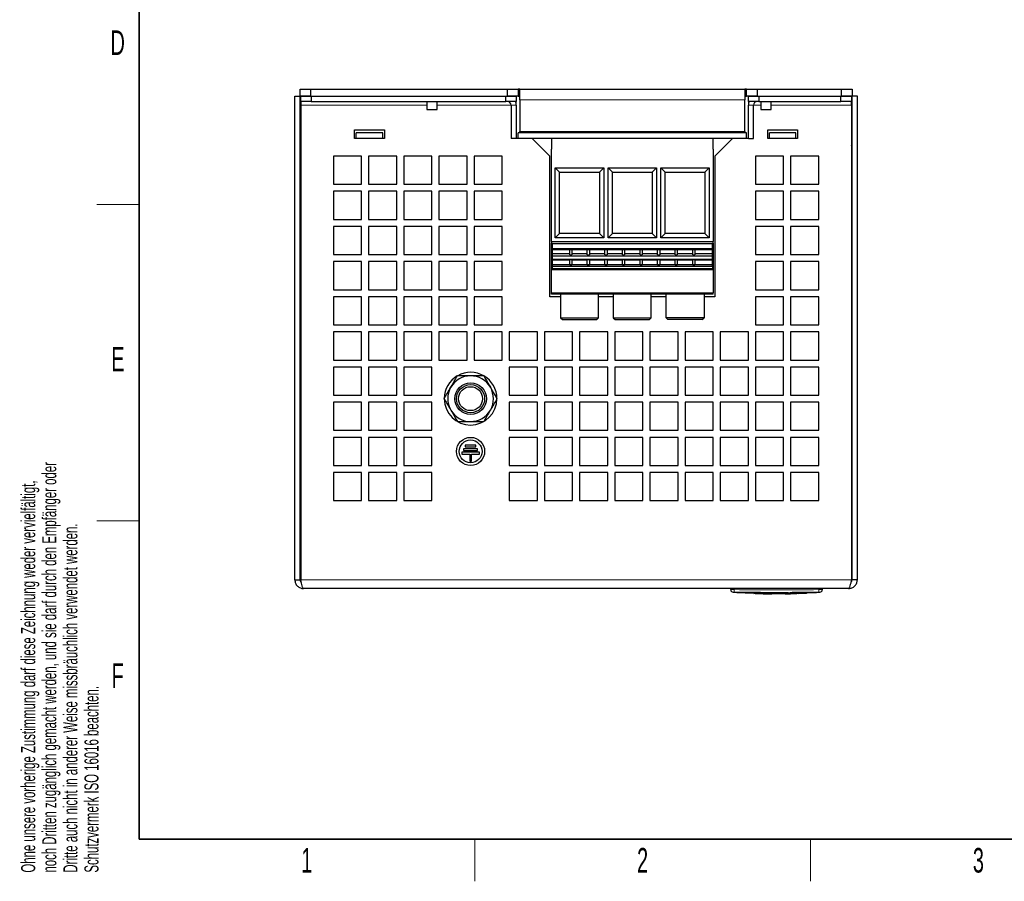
# Model space of a CAD drawing. Header units: millimetres. Extents: x 5 to 418, y 2 to 292.
# Tile 1 of 15: x 9 to 149, y 6 to 129. Entities that reach past the tile are written whole.
import ezdxf

# ---------------------------------------------------------------- set-up
doc = ezdxf.new("R2010")
doc.units = ezdxf.units.MM
doc.layers.add('SLD-0', color=7, linetype='Continuous')
doc.styles.add('SLDTEXTSTYLE0', font='TXT', dxfattribs={"width": 0.605})

msp = doc.modelspace()

# ---------------------------------------------------------------- linework, layer by layer
at = {"color": 7, "linetype": 'Continuous', "lineweight": 25}
for p, q in [((48.1404, 48.8806), (48.1404, 117.6306)), ((48.1404, 117.6306), (48.8904, 117.6306)), ((48.8904, 117.6356), (48.8904, 118.6356)), ((48.8904, 118.6356), (50.3904, 118.6356)), ((50.3904, 117.6356), (48.8904, 117.6356)), ((48.8904, 48.8806), (48.8904, 117.6306)), ((48.9904, 116.8806), (48.9904, 117.6306)), ((48.9904, 117.6306), (50.4904, 117.6306)), ((49.6404, 117.6306), (49.6404, 117.6356)), ((50.3904, 118.6356), (50.3904, 117.6356)), ((50.3904, 118.6356), (78.3904, 118.6356)), ((50.3904, 117.6356), (78.3904, 117.6356)), ((50.4904, 117.6306), (50.4904, 116.8806)), ((50.4904, 117.6306), (78.1404, 117.6306)), ((66.9029, 117.6356), (66.9029, 117.6306)), ((68.3779, 117.6306), (68.3779, 117.6356)), ((78.1404, 116.8806), (78.1404, 117.6306)), ((78.1404, 117.6306), (79.6404, 117.6306)), ((78.3904, 117.6356), (78.3904, 118.6356)), ((78.3904, 118.6356), (79.8904, 118.6356)), ((79.8904, 117.6356), (78.3904, 117.6356)), ((79.6404, 117.6306), (79.6404, 116.8806)), ((79.8904, 118.6356), (79.8904, 117.6356)), ((80.1404, 118.6356), (79.8904, 118.6356)), ((79.8904, 117.6356), (80.1404, 117.6356)), ((80.1404, 117.1356), (80.1404, 118.6356)), ((80.1404, 118.6356), (112.1404, 118.6356)), ((112.1404, 118.6356), (112.1404, 117.1356)), ((112.3904, 118.6356), (112.1404, 118.6356)), ((112.1404, 117.6356), (112.3904, 117.6356)), ((112.3904, 117.6356), (112.3904, 118.6356)), ((112.3904, 118.6356), (113.8904, 118.6356)), ((113.8904, 117.6356), (112.3904, 117.6356)), ((112.6404, 116.8806), (112.6404, 117.6306)), ((112.6404, 117.6306), (114.1404, 117.6306)), ((113.8904, 118.6356), (113.8904, 117.6356)), ((113.8904, 118.6356), (125.8904, 118.6356)), ((113.8904, 117.6356), (125.8904, 117.6356)), ((114.1404, 117.6306), (114.1404, 116.8806)), ((114.1404, 117.6306), (125.7904, 117.6306)), ((114.4029, 117.6356), (114.4029, 117.6306)), ((115.8779, 117.6306), (115.8779, 117.6356)), ((125.7904, 116.8806), (125.7904, 117.6306)), ((125.7904, 117.6306), (127.2904, 117.6306)), ((125.8904, 117.6356), (125.8904, 118.6356)), ((125.8904, 118.6356), (127.3904, 118.6356)), ((127.3904, 117.6356), (125.8904, 117.6356)), ((126.6404, 117.6306), (126.6404, 117.6356)), ((127.2904, 117.6306), (127.2904, 116.8806)), ((127.3904, 118.6356), (127.3904, 117.6356)), ((128.1404, 117.6306), (127.3904, 117.6306)), ((127.3904, 48.8806), (127.3904, 117.6306)), ((128.1404, 48.8806), (128.1404, 117.6306)), ((50.4904, 116.8806), (48.9904, 116.8806)), ((48.9904, 116.8806), (48.9904, 116.3806)), ((48.9904, 116.3806), (48.9904, 48.8806)), ((50.4904, 116.8806), (78.1404, 116.8806)), ((66.9029, 116.8806), (66.9029, 115.7413)), ((68.3779, 115.7413), (68.3779, 116.8806)), ((79.6404, 116.8806), (78.1404, 116.8806)), ((78.8904, 116.3806), (78.8904, 111.6306)), ((79.6404, 116.3806), (79.6404, 116.8806)), ((79.6404, 116.3806), (79.6404, 111.6306)), ((80.1404, 117.1356), (80.1404, 112.6356)), ((112.1404, 112.6356), (112.1404, 117.1356)), ((114.1404, 116.8806), (112.6404, 116.8806)), ((112.6404, 116.8806), (112.6404, 116.3806)), ((112.6404, 111.6306), (112.6404, 116.3806)), ((113.3904, 111.6306), (113.3904, 116.3806)), ((114.1404, 116.8806), (125.7904, 116.8806)), ((114.4029, 116.8806), (114.4029, 115.7413)), ((115.8779, 115.7413), (115.8779, 116.8806)), ((127.2904, 116.8806), (125.7904, 116.8806)), ((127.2904, 116.3806), (127.2904, 116.8806)), ((127.2904, 116.3806), (127.2904, 48.8806)), ((66.9029, 115.7413), (68.3779, 115.7413)), ((114.4029, 115.7413), (115.8779, 115.7413)), ((56.6404, 112.8806), (60.8904, 112.8806)), ((56.6404, 111.6306), (56.6404, 112.8806)), ((56.8904, 111.6306), (56.8904, 112.4306)), ((60.6404, 112.4306), (56.8904, 112.4306)), ((60.6404, 111.6306), (60.6404, 112.4306)), ((60.8904, 112.8806), (60.8904, 111.6306)), ((79.8904, 111.6306), (79.8904, 112.4306)), ((112.3904, 112.4306), (79.8904, 112.4306)), ((80.1404, 112.4706), (80.1404, 112.6356)), ((80.1404, 112.6356), (112.1404, 112.6356)), ((112.1404, 112.4706), (80.1404, 112.4706)), ((87.3904, 112.4306), (87.3904, 112.4706)), ((87.9904, 112.4706), (87.9904, 112.4306)), ((89.2904, 112.4306), (89.2904, 112.4706)), ((89.8904, 112.4706), (89.8904, 112.4306)), ((94.8904, 112.4306), (94.8904, 112.4706)), ((95.4904, 112.4706), (95.4904, 112.4306)), ((96.7904, 112.4306), (96.7904, 112.4706)), ((97.3904, 112.4706), (97.3904, 112.4306)), ((102.3904, 112.4306), (102.3904, 112.4706)), ((102.9904, 112.4706), (102.9904, 112.4306)), ((104.2904, 112.4306), (104.2904, 112.4706)), ((104.8904, 112.4706), (104.8904, 112.4306)), ((112.1404, 112.6356), (112.1404, 112.4706)), ((112.3904, 111.6306), (112.3904, 112.4306)), ((115.3904, 111.6306), (115.3904, 112.8806)), ((115.3904, 112.8806), (119.6404, 112.8806)), ((115.6404, 111.6306), (115.6404, 112.4306)), ((119.3904, 112.4306), (115.6404, 112.4306)), ((119.3904, 111.6306), (119.3904, 112.4306)), ((119.6404, 112.8806), (119.6404, 111.6306)), ((48.8904, 111.6356), (48.9904, 111.6356)), ((60.8904, 111.6306), (56.6404, 111.6306)), ((60.6404, 111.6306), (56.8904, 111.6306)), ((79.6404, 111.6306), (78.8904, 111.6306)), ((79.8904, 111.6306), (79.6404, 111.6306)), ((112.3904, 111.6306), (79.8904, 111.6306)), ((84.3904, 109.1306), (81.8904, 111.6306)), ((84.6404, 111.6306), (84.6404, 110.1306)), ((107.6404, 111.6306), (84.6404, 111.6306)), ((107.6404, 110.1306), (107.6404, 111.6306)), ((110.3904, 111.6306), (107.8904, 109.1306)), ((112.6404, 111.6306), (112.3904, 111.6306)), ((112.6404, 111.6306), (113.3904, 111.6306)), ((119.6404, 111.6306), (115.3904, 111.6306)), ((119.3904, 111.6306), (115.6404, 111.6306)), ((127.3904, 111.6356), (127.2904, 111.6356)), ((84.6404, 96.9806), (84.6404, 110.1306)), ((107.6404, 110.1306), (107.6404, 96.9806)), ((57.6404, 109.1306), (53.6404, 109.1306)), ((53.6404, 109.1306), (53.6404, 105.1306)), ((57.6404, 105.1306), (57.6404, 109.1306)), ((62.6404, 109.1306), (58.6404, 109.1306)), ((58.6404, 109.1306), (58.6404, 105.1306)), ((62.6404, 105.1306), (62.6404, 109.1306)), ((67.6404, 109.1306), (63.6404, 109.1306)), ((63.6404, 109.1306), (63.6404, 105.1306)), ((67.6404, 105.1306), (67.6404, 109.1306)), ((72.6404, 109.1306), (68.6404, 109.1306)), ((68.6404, 109.1306), (68.6404, 105.1306)), ((72.6404, 105.1306), (72.6404, 109.1306)), ((77.6404, 109.1306), (73.6404, 109.1306)), ((73.6404, 109.1306), (73.6404, 105.1306)), ((77.6404, 105.1306), (77.6404, 109.1306)), ((84.3904, 89.1306), (84.3904, 109.1306)), ((107.8904, 109.1306), (107.8904, 89.1306)), ((117.6404, 109.1306), (113.6404, 109.1306)), ((113.6404, 109.1306), (113.6404, 105.1306)), ((117.6404, 105.1306), (117.6404, 109.1306)), ((122.6404, 109.1306), (118.6404, 109.1306)), ((118.6404, 109.1306), (118.6404, 105.1306)), ((122.6404, 105.1306), (122.6404, 109.1306)), ((85.1904, 107.4806), (92.0904, 107.4806)), ((85.1904, 97.4806), (85.1904, 107.4806)), ((85.1904, 107.4806), (85.8075, 106.8635)), ((85.8075, 106.8635), (91.4732, 106.8635)), ((85.8075, 98.0978), (85.8075, 106.8635)), ((92.0904, 107.4806), (91.4732, 106.8635)), ((91.4732, 106.8635), (91.4732, 98.0978)), ((92.0904, 107.4806), (92.0904, 97.4806)), ((92.6904, 107.4806), (99.5904, 107.4806)), ((92.6904, 97.4806), (92.6904, 107.4806)), ((92.6904, 107.4806), (93.3075, 106.8635)), ((93.3075, 106.8635), (98.9732, 106.8635)), ((93.3075, 98.0978), (93.3075, 106.8635)), ((99.5904, 107.4806), (98.9732, 106.8635)), ((98.9732, 106.8635), (98.9732, 98.0978)), ((99.5904, 107.4806), (99.5904, 97.4806)), ((100.1904, 107.4806), (107.0904, 107.4806)), ((100.1904, 97.4806), (100.1904, 107.4806)), ((100.1904, 107.4806), (100.8075, 106.8635)), ((100.8075, 106.8635), (106.4732, 106.8635)), ((100.8075, 98.0978), (100.8075, 106.8635)), ((107.0904, 107.4806), (106.4732, 106.8635)), ((106.4732, 106.8635), (106.4732, 98.0978)), ((107.0904, 107.4806), (107.0904, 97.4806)), ((53.6404, 105.1306), (57.6404, 105.1306)), ((58.6404, 105.1306), (62.6404, 105.1306)), ((63.6404, 105.1306), (67.6404, 105.1306)), ((68.6404, 105.1306), (72.6404, 105.1306)), ((73.6404, 105.1306), (77.6404, 105.1306)), ((113.6404, 105.1306), (117.6404, 105.1306)), ((118.6404, 105.1306), (122.6404, 105.1306)), ((57.6404, 104.1306), (53.6404, 104.1306)), ((53.6404, 104.1306), (53.6404, 100.1306)), ((57.6404, 100.1306), (57.6404, 104.1306)), ((62.6404, 104.1306), (58.6404, 104.1306)), ((58.6404, 104.1306), (58.6404, 100.1306)), ((62.6404, 100.1306), (62.6404, 104.1306)), ((67.6404, 104.1306), (63.6404, 104.1306)), ((63.6404, 104.1306), (63.6404, 100.1306)), ((67.6404, 100.1306), (67.6404, 104.1306)), ((72.6404, 104.1306), (68.6404, 104.1306)), ((68.6404, 104.1306), (68.6404, 100.1306)), ((72.6404, 100.1306), (72.6404, 104.1306)), ((77.6404, 104.1306), (73.6404, 104.1306)), ((73.6404, 104.1306), (73.6404, 100.1306)), ((77.6404, 100.1306), (77.6404, 104.1306)), ((117.6404, 104.1306), (113.6404, 104.1306)), ((113.6404, 104.1306), (113.6404, 100.1306)), ((117.6404, 100.1306), (117.6404, 104.1306)), ((122.6404, 104.1306), (118.6404, 104.1306)), ((118.6404, 104.1306), (118.6404, 100.1306)), ((122.6404, 100.1306), (122.6404, 104.1306)), ((53.6404, 100.1306), (57.6404, 100.1306)), ((58.6404, 100.1306), (62.6404, 100.1306)), ((63.6404, 100.1306), (67.6404, 100.1306)), ((68.6404, 100.1306), (72.6404, 100.1306)), ((73.6404, 100.1306), (77.6404, 100.1306)), ((113.6404, 100.1306), (117.6404, 100.1306)), ((118.6404, 100.1306), (122.6404, 100.1306)), ((57.6404, 99.1306), (53.6404, 99.1306)), ((53.6404, 99.1306), (53.6404, 95.1306)), ((57.6404, 95.1306), (57.6404, 99.1306)), ((62.6404, 99.1306), (58.6404, 99.1306)), ((58.6404, 99.1306), (58.6404, 95.1306)), ((62.6404, 95.1306), (62.6404, 99.1306)), ((67.6404, 99.1306), (63.6404, 99.1306)), ((63.6404, 99.1306), (63.6404, 95.1306)), ((67.6404, 95.1306), (67.6404, 99.1306)), ((72.6404, 99.1306), (68.6404, 99.1306)), ((68.6404, 99.1306), (68.6404, 95.1306)), ((72.6404, 95.1306), (72.6404, 99.1306)), ((77.6404, 99.1306), (73.6404, 99.1306)), ((73.6404, 99.1306), (73.6404, 95.1306)), ((77.6404, 95.1306), (77.6404, 99.1306)), ((85.8075, 98.0978), (85.1904, 97.4806)), ((91.4732, 98.0978), (85.8075, 98.0978)), ((92.0904, 97.4806), (91.4732, 98.0978)), ((93.3075, 98.0978), (92.6904, 97.4806)), ((98.9732, 98.0978), (93.3075, 98.0978)), ((99.5904, 97.4806), (98.9732, 98.0978)), ((100.8075, 98.0978), (100.1904, 97.4806)), ((106.4732, 98.0978), (100.8075, 98.0978)), ((107.0904, 97.4806), (106.4732, 98.0978)), ((117.6404, 99.1306), (113.6404, 99.1306)), ((113.6404, 99.1306), (113.6404, 95.1306)), ((117.6404, 95.1306), (117.6404, 99.1306)), ((122.6404, 99.1306), (118.6404, 99.1306)), ((118.6404, 99.1306), (118.6404, 95.1306)), ((122.6404, 95.1306), (122.6404, 99.1306)), ((84.6404, 96.9806), (84.6404, 96.7306)), ((84.6404, 96.7306), (107.6404, 96.7306)), ((84.6404, 89.6872), (84.6404, 96.7306)), ((84.7904, 96.7305), (107.4904, 96.7305)), ((84.7904, 96.6088), (84.7904, 96.7305)), ((92.0904, 97.4806), (85.1904, 97.4806)), ((99.5904, 97.4806), (92.6904, 97.4806)), ((107.0904, 97.4806), (100.1904, 97.4806)), ((107.4904, 96.7305), (107.4904, 96.6088)), ((107.6404, 96.7306), (107.6404, 96.9806)), ((107.6404, 96.7306), (107.6404, 89.6872)), ((84.7904, 96.6088), (84.7404, 96.6088)), ((84.7404, 96.6088), (84.7404, 95.9654)), ((84.7404, 95.9654), (107.5404, 95.9654)), ((84.7404, 95.9654), (84.7404, 95.8427)), ((84.7404, 95.8427), (107.5404, 95.8427)), ((84.7904, 95.1922), (84.7904, 95.8427)), ((84.7904, 95.282), (87.2404, 95.282)), ((87.2404, 95.107), (87.2404, 95.8427)), ((87.5404, 95.8427), (87.5404, 95.107)), ((87.5404, 95.282), (89.7404, 95.282)), ((89.7404, 95.107), (89.7404, 95.8427)), ((90.0404, 95.8427), (90.0404, 95.107)), ((90.0404, 95.282), (92.2404, 95.282)), ((92.2404, 95.107), (92.2404, 95.8427)), ((92.5404, 95.8427), (92.5404, 95.107)), ((92.5404, 95.282), (94.7404, 95.282)), ((94.7404, 95.107), (94.7404, 95.8427)), ((95.0404, 95.8427), (95.0404, 95.107)), ((95.0404, 95.282), (97.2404, 95.282)), ((97.2404, 95.107), (97.2404, 95.8427)), ((97.5404, 95.8427), (97.5404, 95.107)), ((97.5404, 95.282), (99.7404, 95.282)), ((99.7404, 95.107), (99.7404, 95.8427)), ((100.0404, 95.8427), (100.0404, 95.107)), ((100.0404, 95.282), (102.2404, 95.282)), ((102.2404, 95.107), (102.2404, 95.8427)), ((102.5404, 95.8427), (102.5404, 95.107)), ((102.5404, 95.282), (104.7404, 95.282)), ((104.7404, 95.107), (104.7404, 95.8427)), ((105.0404, 95.8427), (105.0404, 95.107)), ((105.0404, 95.282), (107.4904, 95.282)), ((107.5404, 96.6088), (107.4904, 96.6088)), ((107.4904, 95.8427), (107.4904, 95.1922)), ((107.5404, 95.9654), (107.5404, 96.6088)), ((107.5404, 95.8427), (107.5404, 95.9654)), ((53.6404, 95.1306), (57.6404, 95.1306)), ((57.6404, 94.1306), (53.6404, 94.1306)), ((53.6404, 94.1306), (53.6404, 90.1306)), ((57.6404, 90.1306), (57.6404, 94.1306)), ((58.6404, 95.1306), (62.6404, 95.1306)), ((62.6404, 94.1306), (58.6404, 94.1306)), ((58.6404, 94.1306), (58.6404, 90.1306)), ((62.6404, 90.1306), (62.6404, 94.1306)), ((63.6404, 95.1306), (67.6404, 95.1306)), ((67.6404, 94.1306), (63.6404, 94.1306)), ((63.6404, 94.1306), (63.6404, 90.1306)), ((67.6404, 90.1306), (67.6404, 94.1306)), ((68.6404, 95.1306), (72.6404, 95.1306)), ((72.6404, 94.1306), (68.6404, 94.1306)), ((68.6404, 94.1306), (68.6404, 90.1306)), ((72.6404, 90.1306), (72.6404, 94.1306)), ((73.6404, 95.1306), (77.6404, 95.1306)), ((77.6404, 94.1306), (73.6404, 94.1306)), ((73.6404, 94.1306), (73.6404, 90.1306)), ((77.6404, 90.1306), (77.6404, 94.1306)), ((84.7404, 95.1922), (84.7404, 94.954)), ((84.7904, 95.1922), (84.7404, 95.1922)), ((84.7404, 94.954), (107.5404, 94.954)), ((84.7404, 94.954), (84.7404, 94.4172)), ((107.5404, 94.4172), (84.7404, 94.4172)), ((84.7404, 94.4172), (84.7404, 94.3681)), ((84.7404, 94.3681), (84.7904, 94.3681)), ((84.7904, 93.6776), (84.7904, 94.3681)), ((87.2404, 94.3496), (84.7904, 94.3496)), ((87.2404, 95.107), (87.5404, 95.107)), ((87.5404, 94.3857), (87.2404, 94.3857)), ((87.2404, 93.6776), (87.2404, 94.3857)), ((87.5404, 94.3857), (87.5404, 93.6776)), ((89.7404, 94.3496), (87.5404, 94.3496)), ((89.7404, 95.107), (90.0404, 95.107)), ((90.0404, 94.3857), (89.7404, 94.3857)), ((89.7404, 93.6776), (89.7404, 94.3857)), ((90.0404, 94.3857), (90.0404, 93.6776)), ((92.2404, 94.3496), (90.0404, 94.3496)), ((92.2404, 95.107), (92.5404, 95.107)), ((92.5404, 94.3857), (92.2404, 94.3857)), ((92.2404, 93.6776), (92.2404, 94.3857)), ((92.5404, 94.3857), (92.5404, 93.6776)), ((94.7404, 94.3496), (92.5404, 94.3496)), ((94.7404, 95.107), (95.0404, 95.107)), ((95.0404, 94.3857), (94.7404, 94.3857)), ((94.7404, 93.6776), (94.7404, 94.3857)), ((95.0404, 94.3857), (95.0404, 93.6776)), ((97.2404, 94.3496), (95.0404, 94.3496)), ((97.2404, 95.107), (97.5404, 95.107)), ((97.5404, 94.3857), (97.2404, 94.3857)), ((97.2404, 93.6776), (97.2404, 94.3857)), ((97.5404, 94.3857), (97.5404, 93.6776)), ((99.7404, 94.3496), (97.5404, 94.3496)), ((99.7404, 95.107), (100.0404, 95.107)), ((100.0404, 94.3857), (99.7404, 94.3857)), ((99.7404, 93.6776), (99.7404, 94.3857)), ((100.0404, 94.3857), (100.0404, 93.6776)), ((102.2404, 94.3496), (100.0404, 94.3496)), ((102.2404, 95.107), (102.5404, 95.107)), ((102.5404, 94.3857), (102.2404, 94.3857)), ((102.2404, 93.6776), (102.2404, 94.3857)), ((102.5404, 94.3857), (102.5404, 93.6776)), ((104.7404, 94.3496), (102.5404, 94.3496)), ((104.7404, 95.107), (105.0404, 95.107)), ((105.0404, 94.3857), (104.7404, 94.3857)), ((104.7404, 93.6776), (104.7404, 94.3857)), ((105.0404, 94.3857), (105.0404, 93.6776)), ((107.4904, 94.3496), (105.0404, 94.3496)), ((107.5404, 95.1922), (107.4904, 95.1922)), ((107.4904, 94.3681), (107.5404, 94.3681)), ((107.4904, 94.3681), (107.4904, 93.6776)), ((107.5404, 94.954), (107.5404, 95.1922)), ((107.5404, 94.4172), (107.5404, 94.954)), ((107.5404, 94.3681), (107.5404, 94.4172)), ((113.6404, 95.1306), (117.6404, 95.1306)), ((117.6404, 94.1306), (113.6404, 94.1306)), ((113.6404, 94.1306), (113.6404, 90.1306)), ((117.6404, 90.1306), (117.6404, 94.1306)), ((118.6404, 95.1306), (122.6404, 95.1306)), ((122.6404, 94.1306), (118.6404, 94.1306)), ((118.6404, 94.1306), (118.6404, 90.1306)), ((122.6404, 90.1306), (122.6404, 94.1306)), ((87.2404, 93.6776), (84.7404, 93.6776)), ((84.7404, 93.6776), (84.7404, 93.6603)), ((107.5404, 93.6603), (84.7404, 93.6603)), ((84.7404, 93.6603), (84.7404, 93.4135)), ((107.5404, 93.4135), (84.7404, 93.4135)), ((84.7404, 93.4135), (84.7404, 93.0774)), ((107.5404, 93.0774), (84.7404, 93.0774)), ((84.7404, 92.9305), (84.7404, 93.0774)), ((107.5404, 92.9305), (84.7404, 92.9305)), ((87.2404, 93.6776), (87.5404, 93.6776)), ((89.7404, 93.6776), (87.5404, 93.6776)), ((89.7404, 93.6776), (90.0404, 93.6776)), ((92.2404, 93.6776), (90.0404, 93.6776)), ((92.2404, 93.6776), (92.5404, 93.6776)), ((94.7404, 93.6776), (92.5404, 93.6776)), ((94.7404, 93.6776), (95.0404, 93.6776)), ((97.2404, 93.6776), (95.0404, 93.6776)), ((97.2404, 93.6776), (97.5404, 93.6776)), ((99.7404, 93.6776), (97.5404, 93.6776)), ((99.7404, 93.6776), (100.0404, 93.6776)), ((102.2404, 93.6776), (100.0404, 93.6776)), ((102.2404, 93.6776), (102.5404, 93.6776)), ((104.7404, 93.6776), (102.5404, 93.6776)), ((104.7404, 93.6776), (105.0404, 93.6776)), ((107.5404, 93.6776), (105.0404, 93.6776)), ((107.5404, 93.6603), (107.5404, 93.6776)), ((107.5404, 93.4135), (107.5404, 93.6603)), ((107.5404, 93.4135), (107.5404, 93.0774)), ((107.5404, 92.9305), (107.5404, 93.0774)), ((53.6404, 90.1306), (57.6404, 90.1306)), ((58.6404, 90.1306), (62.6404, 90.1306)), ((63.6404, 90.1306), (67.6404, 90.1306)), ((68.6404, 90.1306), (72.6404, 90.1306)), ((73.6404, 90.1306), (77.6404, 90.1306)), ((84.6404, 89.4806), (84.6404, 89.6872)), ((107.6404, 89.4806), (107.6404, 89.6872)), ((113.6404, 90.1306), (117.6404, 90.1306)), ((118.6404, 90.1306), (122.6404, 90.1306)), ((57.6404, 89.1306), (53.6404, 89.1306)), ((53.6404, 89.1306), (53.6404, 85.1306)), ((57.6404, 85.1306), (57.6404, 89.1306)), ((62.6404, 89.1306), (58.6404, 89.1306)), ((58.6404, 89.1306), (58.6404, 85.1306)), ((62.6404, 85.1306), (62.6404, 89.1306)), ((67.6404, 89.1306), (63.6404, 89.1306)), ((63.6404, 89.1306), (63.6404, 85.1306)), ((67.6404, 85.1306), (67.6404, 89.1306)), ((72.6404, 89.1306), (68.6404, 89.1306)), ((68.6404, 89.1306), (68.6404, 85.1306)), ((72.6404, 85.1306), (72.6404, 89.1306)), ((77.6404, 89.1306), (73.6404, 89.1306)), ((73.6404, 89.1306), (73.6404, 85.1306)), ((77.6404, 85.1306), (77.6404, 89.1306)), ((85.9404, 89.1306), (84.3904, 89.1306)), ((107.6404, 89.4806), (84.6404, 89.4806)), ((85.9404, 89.4806), (85.9404, 86.1306)), ((91.3404, 86.1306), (91.3404, 89.4806)), ((93.4404, 89.1306), (91.3404, 89.1306)), ((93.4404, 89.4806), (93.4404, 86.1306)), ((98.8404, 86.1306), (98.8404, 89.4806)), ((100.9404, 89.1306), (98.8404, 89.1306)), ((100.9404, 86.1306), (100.9404, 89.4806)), ((106.3404, 89.4806), (106.3404, 86.1306)), ((107.8904, 89.1306), (106.3404, 89.1306)), ((117.6404, 89.1306), (113.6404, 89.1306)), ((113.6404, 89.1306), (113.6404, 85.1306)), ((117.6404, 85.1306), (117.6404, 89.1306)), ((122.6404, 89.1306), (118.6404, 89.1306)), ((118.6404, 89.1306), (118.6404, 85.1306)), ((122.6404, 85.1306), (122.6404, 89.1306)), ((85.9404, 86.1306), (91.3404, 86.1306)), ((85.9404, 86.1306), (86.1904, 85.8806)), ((86.1904, 85.8806), (91.0904, 85.8806)), ((91.0904, 85.8806), (91.3404, 86.1306)), ((93.4404, 86.1306), (98.8404, 86.1306)), ((93.4404, 86.1306), (93.6904, 85.8806)), ((93.6904, 85.8806), (98.5904, 85.8806)), ((98.5904, 85.8806), (98.8404, 86.1306)), ((106.3404, 86.1306), (100.9404, 86.1306)), ((100.9404, 86.1306), (101.1904, 85.8806)), ((106.0904, 85.8806), (101.1904, 85.8806)), ((106.0904, 85.8806), (106.3404, 86.1306)), ((53.6404, 85.1306), (57.6404, 85.1306)), ((57.6404, 84.1306), (53.6404, 84.1306)), ((53.6404, 84.1306), (53.6404, 80.1306)), ((57.6404, 80.1306), (57.6404, 84.1306)), ((58.6404, 85.1306), (62.6404, 85.1306)), ((62.6404, 84.1306), (58.6404, 84.1306)), ((58.6404, 84.1306), (58.6404, 80.1306)), ((62.6404, 80.1306), (62.6404, 84.1306)), ((63.6404, 85.1306), (67.6404, 85.1306)), ((67.6404, 84.1306), (63.6404, 84.1306)), ((63.6404, 84.1306), (63.6404, 80.1306)), ((67.6404, 80.1306), (67.6404, 84.1306)), ((68.6404, 85.1306), (72.6404, 85.1306)), ((72.6404, 84.1306), (68.6404, 84.1306)), ((68.6404, 84.1306), (68.6404, 80.1306)), ((72.6404, 80.1306), (72.6404, 84.1306)), ((73.6404, 85.1306), (77.6404, 85.1306)), ((77.6404, 84.1306), (73.6404, 84.1306)), ((73.6404, 84.1306), (73.6404, 80.1306)), ((77.6404, 80.1306), (77.6404, 84.1306)), ((82.6404, 84.1306), (78.6404, 84.1306)), ((78.6404, 84.1306), (78.6404, 80.1306)), ((82.6404, 80.1306), (82.6404, 84.1306)), ((87.6404, 84.1306), (83.6404, 84.1306)), ((83.6404, 84.1306), (83.6404, 80.1306)), ((87.6404, 80.1306), (87.6404, 84.1306)), ((92.6404, 84.1306), (88.6404, 84.1306)), ((88.6404, 84.1306), (88.6404, 80.1306)), ((92.6404, 80.1306), (92.6404, 84.1306)), ((97.6404, 84.1306), (93.6404, 84.1306)), ((93.6404, 84.1306), (93.6404, 80.1306)), ((97.6404, 80.1306), (97.6404, 84.1306)), ((102.6404, 84.1306), (98.6404, 84.1306)), ((98.6404, 84.1306), (98.6404, 80.1306)), ((102.6404, 80.1306), (102.6404, 84.1306)), ((107.6404, 84.1306), (103.6404, 84.1306)), ((103.6404, 84.1306), (103.6404, 80.1306)), ((107.6404, 80.1306), (107.6404, 84.1306)), ((112.6404, 84.1306), (108.6404, 84.1306)), ((108.6404, 84.1306), (108.6404, 80.1306)), ((112.6404, 80.1306), (112.6404, 84.1306)), ((113.6404, 85.1306), (117.6404, 85.1306)), ((117.6404, 84.1306), (113.6404, 84.1306)), ((113.6404, 84.1306), (113.6404, 80.1306)), ((117.6404, 80.1306), (117.6404, 84.1306)), ((118.6404, 85.1306), (122.6404, 85.1306)), ((122.6404, 84.1306), (118.6404, 84.1306)), ((118.6404, 84.1306), (118.6404, 80.1306)), ((122.6404, 80.1306), (122.6404, 84.1306)), ((53.6404, 80.1306), (57.6404, 80.1306)), ((58.6404, 80.1306), (62.6404, 80.1306)), ((63.6404, 80.1306), (67.6404, 80.1306)), ((68.6404, 80.1306), (72.6404, 80.1306)), ((73.6404, 80.1306), (77.6404, 80.1306)), ((78.6404, 80.1306), (82.6404, 80.1306)), ((83.6404, 80.1306), (87.6404, 80.1306)), ((88.6404, 80.1306), (92.6404, 80.1306)), ((93.6404, 80.1306), (97.6404, 80.1306)), ((98.6404, 80.1306), (102.6404, 80.1306)), ((103.6404, 80.1306), (107.6404, 80.1306)), ((108.6404, 80.1306), (112.6404, 80.1306)), ((113.6404, 80.1306), (117.6404, 80.1306)), ((118.6404, 80.1306), (122.6404, 80.1306)), ((57.6404, 79.1306), (53.6404, 79.1306)), ((53.6404, 79.1306), (53.6404, 75.1306)), ((57.6404, 75.1306), (57.6404, 79.1306)), ((62.6404, 79.1306), (58.6404, 79.1306)), ((58.6404, 79.1306), (58.6404, 75.1306)), ((62.6404, 75.1306), (62.6404, 79.1306)), ((67.6404, 79.1306), (63.6404, 79.1306)), ((63.6404, 79.1306), (63.6404, 75.1306)), ((67.6404, 75.1306), (67.6404, 79.1306)), ((82.6404, 79.1306), (78.6404, 79.1306)), ((78.6404, 79.1306), (78.6404, 75.1306)), ((82.6404, 75.1306), (82.6404, 79.1306)), ((87.6404, 79.1306), (83.6404, 79.1306)), ((83.6404, 79.1306), (83.6404, 75.1306)), ((87.6404, 75.1306), (87.6404, 79.1306)), ((92.6404, 79.1306), (88.6404, 79.1306)), ((88.6404, 79.1306), (88.6404, 75.1306)), ((92.6404, 75.1306), (92.6404, 79.1306)), ((97.6404, 79.1306), (93.6404, 79.1306)), ((93.6404, 79.1306), (93.6404, 75.1306)), ((97.6404, 75.1306), (97.6404, 79.1306)), ((102.6404, 79.1306), (98.6404, 79.1306)), ((98.6404, 79.1306), (98.6404, 75.1306)), ((102.6404, 75.1306), (102.6404, 79.1306)), ((107.6404, 79.1306), (103.6404, 79.1306)), ((103.6404, 79.1306), (103.6404, 75.1306)), ((107.6404, 75.1306), (107.6404, 79.1306)), ((112.6404, 79.1306), (108.6404, 79.1306)), ((108.6404, 79.1306), (108.6404, 75.1306)), ((112.6404, 75.1306), (112.6404, 79.1306)), ((117.6404, 79.1306), (113.6404, 79.1306)), ((113.6404, 79.1306), (113.6404, 75.1306)), ((117.6404, 75.1306), (117.6404, 79.1306)), ((122.6404, 79.1306), (118.6404, 79.1306)), ((118.6404, 79.1306), (118.6404, 75.1306)), ((122.6404, 75.1306), (122.6404, 79.1306)), ((53.6404, 75.1306), (57.6404, 75.1306)), ((58.6404, 75.1306), (62.6404, 75.1306)), ((63.6404, 75.1306), (67.6404, 75.1306)), ((78.6404, 75.1306), (82.6404, 75.1306)), ((83.6404, 75.1306), (87.6404, 75.1306)), ((88.6404, 75.1306), (92.6404, 75.1306)), ((93.6404, 75.1306), (97.6404, 75.1306)), ((98.6404, 75.1306), (102.6404, 75.1306)), ((103.6404, 75.1306), (107.6404, 75.1306)), ((108.6404, 75.1306), (112.6404, 75.1306)), ((113.6404, 75.1306), (117.6404, 75.1306)), ((118.6404, 75.1306), (122.6404, 75.1306)), ((57.6404, 74.1306), (53.6404, 74.1306)), ((53.6404, 74.1306), (53.6404, 70.1306)), ((57.6404, 70.1306), (57.6404, 74.1306)), ((62.6404, 74.1306), (58.6404, 74.1306)), ((58.6404, 74.1306), (58.6404, 70.1306)), ((62.6404, 70.1306), (62.6404, 74.1306)), ((67.6404, 74.1306), (63.6404, 74.1306)), ((63.6404, 74.1306), (63.6404, 70.1306)), ((67.6404, 70.1306), (67.6404, 74.1306)), ((82.6404, 74.1306), (78.6404, 74.1306)), ((78.6404, 74.1306), (78.6404, 70.1306)), ((82.6404, 70.1306), (82.6404, 74.1306)), ((87.6404, 74.1306), (83.6404, 74.1306)), ((83.6404, 74.1306), (83.6404, 70.1306)), ((87.6404, 70.1306), (87.6404, 74.1306)), ((92.6404, 74.1306), (88.6404, 74.1306)), ((88.6404, 74.1306), (88.6404, 70.1306)), ((92.6404, 70.1306), (92.6404, 74.1306)), ((97.6404, 74.1306), (93.6404, 74.1306)), ((93.6404, 74.1306), (93.6404, 70.1306)), ((97.6404, 70.1306), (97.6404, 74.1306)), ((102.6404, 74.1306), (98.6404, 74.1306)), ((98.6404, 74.1306), (98.6404, 70.1306)), ((102.6404, 70.1306), (102.6404, 74.1306)), ((107.6404, 74.1306), (103.6404, 74.1306)), ((103.6404, 74.1306), (103.6404, 70.1306)), ((107.6404, 70.1306), (107.6404, 74.1306)), ((112.6404, 74.1306), (108.6404, 74.1306)), ((108.6404, 74.1306), (108.6404, 70.1306)), ((112.6404, 70.1306), (112.6404, 74.1306)), ((117.6404, 74.1306), (113.6404, 74.1306)), ((113.6404, 74.1306), (113.6404, 70.1306)), ((117.6404, 70.1306), (117.6404, 74.1306)), ((122.6404, 74.1306), (118.6404, 74.1306)), ((118.6404, 74.1306), (118.6404, 70.1306)), ((122.6404, 70.1306), (122.6404, 74.1306)), ((53.6404, 70.1306), (57.6404, 70.1306)), ((58.6404, 70.1306), (62.6404, 70.1306)), ((63.6404, 70.1306), (67.6404, 70.1306)), ((78.6404, 70.1306), (82.6404, 70.1306)), ((83.6404, 70.1306), (87.6404, 70.1306)), ((88.6404, 70.1306), (92.6404, 70.1306)), ((93.6404, 70.1306), (97.6404, 70.1306)), ((98.6404, 70.1306), (102.6404, 70.1306)), ((103.6404, 70.1306), (107.6404, 70.1306)), ((108.6404, 70.1306), (112.6404, 70.1306)), ((113.6404, 70.1306), (117.6404, 70.1306)), ((118.6404, 70.1306), (122.6404, 70.1306)), ((57.6404, 69.1306), (53.6404, 69.1306)), ((53.6404, 69.1306), (53.6404, 65.1306)), ((57.6404, 65.1306), (57.6404, 69.1306)), ((62.6404, 69.1306), (58.6404, 69.1306)), ((58.6404, 69.1306), (58.6404, 65.1306)), ((62.6404, 65.1306), (62.6404, 69.1306)), ((67.6404, 69.1306), (63.6404, 69.1306)), ((63.6404, 69.1306), (63.6404, 65.1306)), ((67.6404, 65.1306), (67.6404, 69.1306)), ((82.6404, 69.1306), (78.6404, 69.1306)), ((78.6404, 69.1306), (78.6404, 65.1306)), ((82.6404, 65.1306), (82.6404, 69.1306)), ((87.6404, 69.1306), (83.6404, 69.1306)), ((83.6404, 69.1306), (83.6404, 65.1306)), ((87.6404, 65.1306), (87.6404, 69.1306)), ((92.6404, 69.1306), (88.6404, 69.1306)), ((88.6404, 69.1306), (88.6404, 65.1306)), ((92.6404, 65.1306), (92.6404, 69.1306)), ((97.6404, 69.1306), (93.6404, 69.1306)), ((93.6404, 69.1306), (93.6404, 65.1306)), ((97.6404, 65.1306), (97.6404, 69.1306)), ((102.6404, 69.1306), (98.6404, 69.1306)), ((98.6404, 69.1306), (98.6404, 65.1306)), ((102.6404, 65.1306), (102.6404, 69.1306)), ((107.6404, 69.1306), (103.6404, 69.1306)), ((103.6404, 69.1306), (103.6404, 65.1306)), ((107.6404, 65.1306), (107.6404, 69.1306)), ((112.6404, 69.1306), (108.6404, 69.1306)), ((108.6404, 69.1306), (108.6404, 65.1306)), ((112.6404, 65.1306), (112.6404, 69.1306)), ((117.6404, 69.1306), (113.6404, 69.1306)), ((113.6404, 69.1306), (113.6404, 65.1306)), ((117.6404, 65.1306), (117.6404, 69.1306)), ((122.6404, 69.1306), (118.6404, 69.1306)), ((118.6404, 69.1306), (118.6404, 65.1306)), ((122.6404, 65.1306), (122.6404, 69.1306)), ((74.1404, 67.5113), (72.1404, 67.5113)), ((72.1404, 67.5113), (72.1404, 67.2613)), ((72.1404, 67.2613), (74.1404, 67.2613)), ((73.8904, 68.0113), (72.3904, 68.0113)), ((72.3904, 68.0113), (72.3904, 67.7613)), ((72.3904, 67.7613), (73.8904, 67.7613)), ((73.8904, 67.7613), (73.8904, 68.0113)), ((74.1404, 67.2613), (74.1404, 67.5113)), ((74.3904, 67.0113), (71.8904, 67.0113)), ((71.8904, 67.0113), (71.8904, 66.7613)), ((71.8904, 66.7613), (73.0154, 66.7613)), ((73.0154, 66.7613), (73.0154, 65.7613)), ((73.2654, 65.7613), (73.2654, 66.7613)), ((73.2654, 66.7613), (74.3904, 66.7613)), ((74.3904, 66.7613), (74.3904, 67.0113)), ((53.6404, 65.1306), (57.6404, 65.1306)), ((58.6404, 65.1306), (62.6404, 65.1306)), ((63.6404, 65.1306), (67.6404, 65.1306)), ((73.0154, 65.7613), (73.2654, 65.7613)), ((78.6404, 65.1306), (82.6404, 65.1306)), ((83.6404, 65.1306), (87.6404, 65.1306)), ((88.6404, 65.1306), (92.6404, 65.1306)), ((93.6404, 65.1306), (97.6404, 65.1306)), ((98.6404, 65.1306), (102.6404, 65.1306)), ((103.6404, 65.1306), (107.6404, 65.1306)), ((108.6404, 65.1306), (112.6404, 65.1306)), ((113.6404, 65.1306), (117.6404, 65.1306)), ((118.6404, 65.1306), (122.6404, 65.1306)), ((57.6404, 64.1306), (53.6404, 64.1306)), ((53.6404, 64.1306), (53.6404, 60.1306)), ((57.6404, 60.1306), (57.6404, 64.1306)), ((62.6404, 64.1306), (58.6404, 64.1306)), ((58.6404, 64.1306), (58.6404, 60.1306)), ((62.6404, 60.1306), (62.6404, 64.1306)), ((67.6404, 64.1306), (63.6404, 64.1306)), ((63.6404, 64.1306), (63.6404, 60.1306)), ((67.6404, 60.1306), (67.6404, 64.1306)), ((82.6404, 64.1306), (78.6404, 64.1306)), ((78.6404, 64.1306), (78.6404, 60.1306)), ((82.6404, 60.1306), (82.6404, 64.1306)), ((87.6404, 64.1306), (83.6404, 64.1306)), ((83.6404, 64.1306), (83.6404, 60.1306)), ((87.6404, 60.1306), (87.6404, 64.1306)), ((92.6404, 64.1306), (88.6404, 64.1306)), ((88.6404, 64.1306), (88.6404, 60.1306)), ((92.6404, 60.1306), (92.6404, 64.1306)), ((97.6404, 64.1306), (93.6404, 64.1306)), ((93.6404, 64.1306), (93.6404, 60.1306)), ((97.6404, 60.1306), (97.6404, 64.1306)), ((102.6404, 64.1306), (98.6404, 64.1306)), ((98.6404, 64.1306), (98.6404, 60.1306)), ((102.6404, 60.1306), (102.6404, 64.1306)), ((107.6404, 64.1306), (103.6404, 64.1306)), ((103.6404, 64.1306), (103.6404, 60.1306)), ((107.6404, 60.1306), (107.6404, 64.1306)), ((112.6404, 64.1306), (108.6404, 64.1306)), ((108.6404, 64.1306), (108.6404, 60.1306)), ((112.6404, 60.1306), (112.6404, 64.1306)), ((113.6404, 64.1306), (113.6404, 60.1306)), ((117.6404, 64.1306), (113.6404, 64.1306)), ((117.6404, 60.1306), (117.6404, 64.1306)), ((118.6404, 64.1306), (118.6404, 60.1306)), ((122.6404, 64.1306), (118.6404, 64.1306)), ((122.6404, 60.1306), (122.6404, 64.1306)), ((53.6404, 60.1306), (57.6404, 60.1306)), ((58.6404, 60.1306), (62.6404, 60.1306)), ((63.6404, 60.1306), (67.6404, 60.1306)), ((78.6404, 60.1306), (82.6404, 60.1306)), ((83.6404, 60.1306), (87.6404, 60.1306)), ((88.6404, 60.1306), (92.6404, 60.1306)), ((93.6404, 60.1306), (97.6404, 60.1306)), ((98.6404, 60.1306), (102.6404, 60.1306)), ((103.6404, 60.1306), (107.6404, 60.1306)), ((108.6404, 60.1306), (112.6404, 60.1306)), ((113.6404, 60.1306), (117.6404, 60.1306)), ((118.6404, 60.1306), (122.6404, 60.1306)), ((48.1404, 48.8806), (48.8904, 48.8806)), ((126.8904, 47.6306), (49.3904, 47.6306)), ((49.6404, 47.6356), (49.6404, 47.6559)), ((126.6404, 47.6356), (49.6404, 47.6356)), ((110.1404, 47.6306), (110.1404, 47.4747)), ((123.1404, 47.6306), (123.1404, 47.4747)), ((126.6404, 47.6356), (126.6404, 47.6559)), ((128.1404, 48.8806), (127.3904, 48.8806)), ((110.4702, 47.1098), (111.085, 47.0726)), ((111.0174, 47.0655), (112.1847, 47.0127)), ((111.0852, 47.0983), (112.1849, 47.0642)), ((111.0852, 47.0883), (111.0852, 47.0983)), ((112.1849, 47.0542), (111.0852, 47.0883)), ((112.1841, 47.0098), (112.2584, 47.0059)), ((112.2586, 47.0099), (112.1842, 47.0088)), ((112.1849, 47.0542), (112.1849, 47.0642)), ((112.1849, 47.0103), (112.1849, 47.0389)), ((112.1849, 47.0204), (113.4363, 47.0322)), ((113.4363, 47.0221), (112.1849, 47.0103)), ((112.2553, 47.0095), (113.4603, 46.9549)), ((113.4363, 47.0322), (118.2351, 47.0047)), ((113.4363, 47.0221), (113.4363, 47.0322)), ((118.2351, 46.9947), (113.4363, 47.0221)), ((113.4363, 46.9444), (113.7188, 46.9508)), ((113.5862, 46.9492), (113.7184, 46.9432)), ((113.7147, 46.9399), (114.7479, 46.9053)), ((114.7479, 46.9018), (114.7479, 46.9869)), ((115.9928, 46.9075), (118.2351, 46.92)), ((115.9928, 46.8905), (118.5826, 46.9127)), ((115.9928, 46.8805), (115.9928, 46.9075)), ((118.5826, 46.9027), (115.9928, 46.8805)), ((118.2351, 46.9947), (118.2351, 47.0047)), ((118.2351, 46.92), (118.2351, 46.9744)), ((118.5826, 47.0092), (121.2275, 47.068)), ((121.2275, 47.058), (118.5826, 46.9991)), ((118.5826, 46.9991), (118.5826, 47.0092)), ((118.5826, 46.943), (118.5826, 46.9027)), ((120.6725, 46.9961), (119.802, 46.9621)), ((120.6725, 46.9909), (119.802, 46.9527)), ((119.802, 46.9427), (120.6725, 46.9809)), ((120.6725, 46.9788), (119.802, 46.94)), ((119.802, 46.9621), (119.802, 46.9427)), ((120.9515, 47.0001), (120.9515, 47.0101)), ((120.9895, 47.0082), (121.9615, 47.0536)), ((122.0674, 47.0539), (121.8562, 47.0419)), ((122.1325, 47.071), (122.8105, 47.11)), ((122.1408, 47.0764), (122.1342, 47.0751)), ((122.1393, 47.0653), (122.1408, 47.0664)), ((122.1408, 47.0664), (122.1408, 47.0764)), ((122.1433, 47.0653), (122.1433, 47.0751))]:
    msp.add_line(p, q, dxfattribs=at)
at = {"color": 7, "linetype": 'Continuous', "lineweight": 18}
for p, q in [((48.9904, 117.1356), (48.8904, 117.1356)), ((48.9904, 116.3806), (66.9029, 116.3806)), ((68.3779, 116.3806), (78.8904, 116.3806)), ((78.8904, 116.3806), (79.6404, 116.3806)), ((80.1404, 117.1356), (112.1404, 117.1356)), ((113.3904, 116.3806), (112.6404, 116.3806)), ((113.3904, 116.3806), (114.4029, 116.3806)), ((115.8779, 116.3806), (127.2904, 116.3806)), ((127.2904, 117.1356), (127.3904, 117.1356)), ((84.6404, 96.9806), (107.6404, 96.9806)), ((107.6404, 96.7306), (84.6404, 96.7306)), ((84.7904, 96.6455), (107.4904, 96.6455)), ((107.6404, 89.6872), (84.6404, 89.6872)), ((127.2904, 48.8806), (48.9904, 48.8806)), ((110.6404, 47.6306), (110.6404, 47.4746)), ((122.6404, 47.6306), (122.6404, 47.4746)), ((110.6404, 47.4746), (110.6361, 47.1247)), ((120.6725, 46.9809), (120.6725, 46.9909)), ((121.2275, 47.058), (121.2275, 47.068)), ((122.6404, 47.4746), (122.6446, 47.1247))]:
    msp.add_line(p, q, dxfattribs=at)
at = {"color": 7, "linetype": 'Continuous', "lineweight": 25, "flags": 128}
for points in [[(48.9762, 117.6356), (48.9192, 117.4282), (48.8904, 117.1356)], [(127.3904, 117.1356), (127.3615, 117.4282), (127.3046, 117.6356)], [(48.9904, 111.5649), (48.912, 111.5355), (48.8904, 111.5263)], [(127.3904, 111.5263), (127.3687, 111.5355), (127.2904, 111.5649)]]:
    msp.add_lwpolyline(points, dxfattribs=at)
at = {"color": 7, "linetype": 'Continuous', "lineweight": 25}
for centre, radius in [((73.1404, 74.6306), 2.2476), ((73.1404, 74.6306), 2), ((73.1404, 74.6306), 1.7), ((73.1404, 67.1306), 2), ((73.1404, 67.1306), 1.625)]:
    msp.add_circle(centre, radius, dxfattribs=at)
for centre, radius, start, end in [((78.3904, 116.3806), 0.5, 0, 90), ((78.3904, 116.3806), 1.25, 0, 23.578178), ((113.8904, 116.3806), 1.25, 156.421822, 180), ((113.8904, 116.3806), 0.5, 90, 180), ((49.3904, 110.3806), 0.5, 143.130102, 180), ((126.8904, 110.3806), 0.5, 0, 36.869898), ((73.1404, 74.6306), 3.75, 120.434432, 179.397912), ((73.1404, 74.6306), 3.25, 90.019037, 150.019037), ((73.1404, 74.6306), 3.75, 0.019037, 119.256508), ((73.1404, 74.6306), 3.25, 30.019037, 90.019037), ((73.1404, 74.6306), 3.25, 150.019037, 210.019037), ((73.1404, 74.6306), 3.25, 330.019037, 30.019037), ((73.1404, 74.6306), 3.75, 180.347683, 0.019037), ((73.1404, 74.6306), 3.25, 210.019037, 270.019037), ((73.1404, 74.6306), 3.25, 270.019037, 330.019037), ((110.4904, 47.459), 0.35, 179.998299, 266.658505), ((122.7904, 47.459), 0.35, 273.30809, 0.001716)]:
    msp.add_arc(centre, radius, start, end, dxfattribs=at)
at = {"color": 7, "linetype": 'Continuous', "lineweight": 18}
for centre, start, end in [((110.4904, 47.4747), 180.001948, 269.009929), ((122.7904, 47.4747), 270.990082, 359.998052)]:
    msp.add_arc(centre, 0.35, start, end, dxfattribs=at)
at = {"color": 7, "linetype": 'Continuous', "lineweight": 25}
for points, knots in [([(70.3252, 76.2547), (70.3475, 76.2932), (70.5158, 76.5849), (70.8331, 77.135), (71.1188, 77.6301), (71.2629, 77.88)], [0, 0, 0, 0, 0.07007691, 0.53077766, 1, 1, 1, 1]), ([(73.1393, 77.8806), (73.0948, 77.8806), (72.758, 77.8805), (72.123, 77.8803), (71.5513, 77.8801), (71.2629, 77.88)], [0, 0, 0, 0, 0.07007691, 0.53077766, 1, 1, 1, 1]), ([(75.0157, 77.8812), (74.7109, 77.8811), (74.0959, 77.8809), (73.4601, 77.8807), (73.1393, 77.8806)], [0, 0, 0, 0, 0.49545796, 1, 1, 1, 1]), ([(75.0157, 77.8812), (75.0851, 77.7612), (75.3908, 77.2319), (75.7087, 76.6818), (75.9544, 76.2565)], [0, 0, 0, 0, 0.2269026, 1, 1, 1, 1]), ([(69.3876, 74.6294), (69.5399, 74.8933), (69.8472, 75.4261), (70.1649, 75.9768), (70.3252, 76.2547)], [0, 0, 0, 0, 0.49545796, 1, 1, 1, 1]), ([(75.9544, 76.2565), (76.032, 76.1222), (76.3497, 75.5724), (76.6592, 75.0367), (76.8931, 74.6319)], [0, 0, 0, 0, 0.24436583, 1, 1, 1, 1]), ([(69.3876, 74.6294), (69.457, 74.5092), (69.6441, 74.1855), (69.957, 73.6439), (70.2027, 73.2187), (70.3263, 73.0047)], [0, 0, 0, 0, 0.22660098, 0.61082089, 1, 1, 1, 1]), ([(76.8931, 74.6319), (76.7409, 74.3679), (76.4335, 73.8351), (76.1158, 73.2844), (75.9555, 73.0065)], [0, 0, 0, 0, 0.49545796, 1, 1, 1, 1]), ([(70.3263, 73.0047), (70.404, 72.8703), (70.7216, 72.3205), (71.0312, 71.7848), (71.2651, 71.38)], [0, 0, 0, 0, 0.24436583, 1, 1, 1, 1]), ([(75.9555, 73.0065), (75.9333, 72.968), (75.765, 72.6763), (75.4476, 72.1262), (75.162, 71.6311), (75.0178, 71.3812)], [0, 0, 0, 0, 0.07007691, 0.53077766, 1, 1, 1, 1]), ([(71.2651, 71.38), (71.5698, 71.3801), (72.1848, 71.3803), (72.8207, 71.3805), (73.1414, 71.3806)], [0, 0, 0, 0, 0.49545796, 1, 1, 1, 1]), ([(73.1414, 71.3806), (73.1859, 71.3806), (73.5227, 71.3807), (74.1578, 71.3809), (74.7294, 71.3811), (75.0178, 71.3812)], [0, 0, 0, 0, 0.07007691, 0.53077766, 1, 1, 1, 1]), ([(48.1404, 48.8806), (48.1599, 48.7137), (48.1989, 48.3798), (48.4988, 47.9614), (48.9151, 47.6821), (49.2362, 47.6473), (49.3904, 47.6306)], [0, 0, 0, 0, 0.254694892, 0.50958673, 0.764479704, 1, 1, 1, 1]), ([(48.8904, 48.8806), (48.9054, 48.7926), (48.9293, 48.6532), (49.02, 48.5291), (49.0674, 48.5002), (49.0702, 48.4985)], [0, 0, 0, 0, 0.61670863, 0.97698305, 1, 1, 1, 1]), ([(126.8904, 47.6306), (127.0573, 47.6501), (127.3912, 47.6892), (127.8096, 47.9891), (128.0889, 48.4053), (128.1237, 48.7264), (128.1404, 48.8806)], [0, 0, 0, 0, 0.25469201, 0.50958384, 0.76447681, 1, 1, 1, 1]), ([(127.212, 48.5058), (127.2311, 48.5205), (127.2928, 48.568), (127.368, 48.697), (127.3825, 48.8156), (127.3904, 48.8806)], [0, 0, 0, 0, 0.16775166, 0.54321924, 1, 1, 1, 1]), ([(110.1404, 47.4609), (110.1404, 47.4604), (110.1404, 47.4591), (110.1404, 47.4683), (110.1404, 47.4747)], [0, 0, 0, 0, 0.31878402, 1, 1, 1, 1]), ([(114.7477, 46.8966), (114.77, 46.8956), (115.1846, 46.8763), (115.5998, 46.8858), (115.9928, 46.8948)], [0, 0, 0, 0, 0.05368859, 1, 1, 1, 1]), ([(117.8739, 46.8966), (118.1199, 46.8947), (118.7669, 46.8897), (119.4129, 46.929), (119.8133, 46.9534)], [0, 0, 0, 0, 0.3801847, 1, 1, 1, 1]), ([(120.6725, 46.9809), (120.7039, 46.9824), (120.7668, 46.9856), (120.8503, 46.9905), (120.9138, 46.995), (120.95, 46.9987), (120.9549, 47.0012), (120.9279, 47.0024), (120.8721, 47.0022), (120.794, 47.0005), (120.7231, 46.9982), (120.6822, 46.9965), (120.6725, 46.9961)], [0, 0, 0, 0, 0.10757797, 0.21515507, 0.32274136, 0.43026461, 0.53768061, 0.64498658, 0.75221303, 0.85941075, 0.96664052, 1, 1, 1, 1]), ([(120.8695, 47.0019), (120.8694, 47.0019), (120.8511, 47.0005), (120.7927, 46.9971), (120.7237, 46.9934), (120.6824, 46.9914), (120.6725, 46.9909)], [0, 0, 0, 0, 0.00392461, 0.43387007, 0.86415239, 1, 1, 1, 1]), ([(120.9872, 46.9996), (120.9883, 46.9994), (120.9927, 46.9986), (120.9632, 46.9957), (120.9017, 46.9912), (120.8119, 46.9859), (120.7308, 46.9816), (120.6838, 46.9793), (120.6725, 46.9788)], [0, 0, 0, 0, 0.07318348, 0.28763208, 0.50225775, 0.71709958, 0.9321252, 1, 1, 1, 1]), ([(121.2275, 47.068), (121.3301, 47.0706), (121.5354, 47.0757), (121.8091, 47.0787), (122.0156, 47.0801), (122.1252, 47.0795), (122.1364, 47.0773), (122.1408, 47.0764)], [0, 0, 0, 0, 0.21462852, 0.42925656, 0.64389477, 0.8585349, 1, 1, 1, 1]), ([(122.1408, 47.0664), (122.1308, 47.0676), (122.1106, 47.0701), (121.9532, 47.0698), (121.7216, 47.0678), (121.4648, 47.0643), (121.295, 47.0598), (121.2275, 47.058)], [0, 0, 0, 0, 0.21458998, 0.42917873, 0.64379751, 0.85844062, 1, 1, 1, 1]), ([(122.1408, 47.0682), (122.2144, 47.0728), (122.3086, 47.0788), (122.3092, 47.0807), (122.3093, 47.0812)], [0, 0, 0, 0, 0.78078861, 1, 1, 1, 1]), ([(122.3168, 47.0729), (122.3173, 47.072), (122.3185, 47.0696), (122.2059, 47.0624), (122.1408, 47.0581)], [0, 0, 0, 0, 0.42258421, 1, 1, 1, 1]), ([(123.1404, 47.4747), (123.1404, 47.4688), (123.1404, 47.4595), (123.1404, 47.4605), (123.1404, 47.4609)], [0, 0, 0, 0, 0.63779561, 1, 1, 1, 1])]:
    msp.add_open_spline(points, degree=3, knots=knots, dxfattribs=at)
for points in [[(49.3904, 47.6306), (49.357, 47.6494), (49.2904, 47.687), (49.1904, 47.976), (49.0904, 48.3892), (49.0237, 48.7168), (48.9904, 48.8806)], [(127.2904, 48.8806), (127.257, 48.7168), (127.1904, 48.3892), (127.0904, 47.976), (126.9904, 47.687), (126.9237, 47.6494), (126.8904, 47.6306)]]:
    msp.add_open_spline(points, degree=3, dxfattribs=at)
at = {"color": 7, "linetype": 'Continuous', "lineweight": 18}
for points, knots in [([(110.1404, 47.4747), (110.1459, 47.4748), (110.1569, 47.4752), (110.2431, 47.4753), (110.37, 47.4753), (110.5106, 47.4751), (110.6035, 47.4747), (110.6404, 47.4746)], [0, 0, 0, 0, 0.214672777, 0.429352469, 0.644026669, 0.858695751, 1, 1, 1, 1]), ([(110.4843, 47.1247), (110.4779, 47.1187), (110.4685, 47.1097), (110.4699, 47.111), (110.4703, 47.1115)], [0, 0, 0, 0, 0.681024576, 1, 1, 1, 1]), ([(110.6361, 47.1247), (110.625, 47.1248), (110.597, 47.1251), (110.5547, 47.1254), (110.5163, 47.1254), (110.4899, 47.1252), (110.4862, 47.1249), (110.4843, 47.1247)], [0, 0, 0, 0, 0.140566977, 0.355327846, 0.570843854, 0.786043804, 1, 1, 1, 1]), ([(122.6446, 47.1247), (120.643, 47.1069), (116.6402, 47.0714), (112.6374, 47.1069), (110.6361, 47.1247)], [0, 0, 0, 0, 0.50003904, 1, 1, 1, 1]), ([(110.6404, 47.4746), (112.6402, 47.4553), (116.6402, 47.4167), (120.6402, 47.4553), (122.6404, 47.4746)], [0, 0, 0, 0, 0.49996096, 1, 1, 1, 1]), ([(122.6404, 47.4746), (122.6966, 47.4748), (122.809, 47.4752), (122.9588, 47.4753), (123.0719, 47.4753), (123.1318, 47.4751), (123.1379, 47.4748), (123.1404, 47.4747)], [0, 0, 0, 0, 0.214672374, 0.429352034, 0.64402618, 0.858695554, 1, 1, 1, 1]), ([(122.7964, 47.1247), (122.7956, 47.1248), (122.7934, 47.1251), (122.7749, 47.1254), (122.7406, 47.1254), (122.6955, 47.1252), (122.6615, 47.1249), (122.6446, 47.1247)], [0, 0, 0, 0, 0.14065639, 0.35550279, 0.57103162, 0.78617076, 1, 1, 1, 1]), ([(122.8107, 47.1112), (122.8117, 47.1102), (122.8137, 47.1083), (122.8021, 47.1194), (122.7964, 47.1247)], [0, 0, 0, 0, 0.516376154, 1, 1, 1, 1])]:
    msp.add_open_spline(points, degree=3, knots=knots, dxfattribs=at)
at = {"layer": 'SLD-0', "lineweight": 35}
for p, q in [((26, 282.5), (26, 12)), ((26, 12), (408, 12))]:
    msp.add_line(p, q, dxfattribs=at)
at = {"layer": 'SLD-0', "lineweight": 18}
for p, q in [((20, 102.25), (26, 102.25)), ((20, 57.25), (26, 57.25)), ((73.75, 6), (73.75, 12)), ((121.5, 6), (121.5, 12))]:
    msp.add_line(p, q, dxfattribs=at)

# ---------------------------------------------------------------- texts
at = {"layer": 'SLD-0', "char_height": 3.5, "attachment_point": 2, "style": 'SLDTEXTSTYLE0'}
for s, insert in [('D', (22.9597, 127.0011)), ('E', (22.9816, 82.0011)), ('F', (22.9536, 37.0011)), ('1', (49.8527, 10.743)), ('2', (97.6027, 10.743)), ('3', (145.3527, 10.743))]:
    msp.add_mtext(s, dxfattribs=dict(at, insert=insert))
at = {"layer": 'SLD-0', "char_height": 2, "attachment_point": 1, "rotation": 90, "style": 'SLDTEXTSTYLE0'}
for s, insert in [('noch Dritten zugänglich gemacht werden, und sie darf durch den Empfänger oder', (12.2299, 7.2381)), ('Ohne unsere vorherige Zustimmung darf diese Zeichnung weder vervielfältigt,', (9.2299, 7.2381)), ('Dritte auch nicht in anderer Weise missbräuchlich verwendet werden.', (15.2299, 7.2381)), ('Schutzvermerk ISO 16016 beachten.', (18.2299, 7.2381))]:
    msp.add_mtext(s, dxfattribs=dict(at, insert=insert))

doc.saveas('drawing.dxf')
